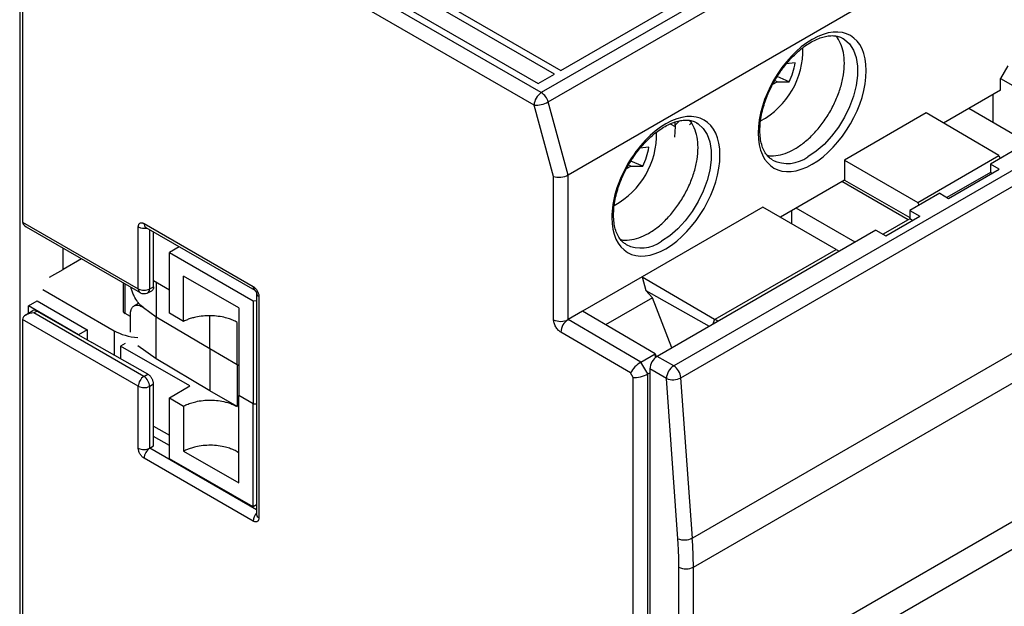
# Model space of a CAD drawing. Header units: inches. Extents: x 0.5 to 21.5, y 0.5 to 16.5.
# Tile 12 of 16: x 18.6 to 20.5, y 12 to 13.1. Entities that reach past the tile are written whole.
import ezdxf

# ---------------------------------------------------------------- set-up
doc = ezdxf.new("R2010")
doc.units = ezdxf.units.IN
doc.header["$LTSCALE"] = 2
doc.header["$MEASUREMENT"] = 0

msp = doc.modelspace()

# ---------------------------------------------------------------- linework, layer by layer
for p, q in [((20.8413, 13.6639), (19.6219, 12.96)), ((19.6349, 12.9421), (20.8543, 13.646)), ((20.8927, 13.5057), (19.6733, 12.8017)), ((18.6196, 13.4012), (18.6196, 11.8404)), ((18.6252, 13.4036), (18.6252, 12.7117)), ((19.3031, 13.2084), (19.6594, 13.0027)), ((19.608, 12.9359), (19.1637, 13.1924)), ((19.6473, 12.9957), (19.291, 13.2014)), ((19.6219, 12.96), (19.2442, 13.178)), ((19.2595, 13.1832), (19.6158, 12.9775)), ((19.6594, 13.0027), (19.9239, 13.1553)), ((21.0594, 13.1178), (19.8763, 12.4347)), ((19.8902, 12.412), (21.0733, 13.0951)), ((20.1098, 13.0174), (20.0927, 13.0153)), ((20.5182, 13.0114), (20.5043, 12.9873)), ((19.6158, 12.9775), (19.6473, 12.9957)), ((20.0667, 12.9763), (20.0751, 12.9809)), ((20.0751, 12.9809), (20.0707, 12.9835)), ((20.0751, 12.9809), (20.0983, 12.981)), ((20.0983, 12.981), (20.0753, 12.9908)), ((20.5043, 12.9648), (20.5043, 12.9873)), ((20.5043, 12.9873), (20.6371, 12.9106)), ((20.5043, 12.9648), (20.3946, 12.9015)), ((19.6733, 12.8017), (19.6349, 12.9421)), ((20.4904, 12.9021), (20.4904, 12.9568)), ((19.6455, 12.7988), (19.608, 12.9359)), ((20.5703, 12.856), (20.4431, 12.9295)), ((19.8793, 12.8976), (19.8789, 12.9038)), ((19.8793, 12.8976), (19.8874, 12.9059)), ((20.3616, 12.921), (20.2044, 12.8303)), ((20.5008, 12.8389), (20.3616, 12.921)), ((19.8697, 12.9001), (19.8791, 12.8947)), ((19.8791, 12.8947), (19.8776, 12.8743)), ((19.8286, 12.8551), (19.8115, 12.853)), ((20.5419, 12.8557), (20.4848, 12.8227)), ((19.8171, 12.8186), (19.7942, 12.8285)), ((20.2044, 12.8303), (20.2044, 12.7917)), ((20.2044, 12.8303), (20.3451, 12.7491)), ((20.3451, 12.7491), (20.5008, 12.8389)), ((20.5008, 12.8389), (20.5038, 12.8337)), ((19.7856, 12.814), (19.7939, 12.8186)), ((19.7939, 12.8186), (19.7895, 12.8212)), ((19.7939, 12.8186), (19.8171, 12.8186)), ((20.4041, 12.7568), (20.5015, 12.8131)), ((20.5015, 12.8131), (20.4848, 12.8227)), ((20.4848, 12.8227), (20.4848, 12.8066)), ((19.6455, 12.5237), (19.6455, 12.7988)), ((19.6733, 12.5237), (19.6733, 12.8017)), ((20.2044, 12.7917), (20.0812, 12.7205)), ((20.2044, 12.7917), (20.3303, 12.7198)), ((20.4848, 12.8066), (20.4013, 12.7584)), ((20.4876, 12.805), (20.4848, 12.8066)), ((21.0952, 12.787), (19.9121, 12.1039)), ((20.3268, 12.7154), (20.1995, 12.7889)), ((20.3874, 12.7665), (20.3303, 12.7335)), ((20.3874, 12.7665), (20.4041, 12.7568)), ((20.0478, 12.7398), (19.8157, 12.6059)), ((20.1884, 12.6586), (20.0478, 12.7398)), ((20.1034, 12.7077), (20.1034, 12.7334)), ((20.2251, 12.6728), (20.1118, 12.7382)), ((20.3303, 12.7335), (20.3493, 12.7226)), ((20.3303, 12.7335), (20.3303, 12.7175)), ((20.3481, 12.7438), (20.3451, 12.7491)), ((19.9141, 12.0479), (21.0973, 12.7309)), ((20.3303, 12.7175), (20.2788, 12.6877)), ((20.2839, 12.6848), (20.3493, 12.7226)), ((20.3354, 12.7145), (20.3303, 12.7175)), ((18.6252, 12.7113), (18.8475, 12.583)), ((18.632, 12.702), (18.8508, 12.5757)), ((18.8475, 12.583), (18.8475, 12.7019)), ((18.8586, 12.7083), (19.0682, 12.5873)), ((18.8619, 12.7011), (19.0715, 12.5801)), ((18.8694, 12.5827), (18.8694, 12.6968)), ((20.2649, 12.6958), (19.8445, 12.4531)), ((20.2649, 12.6958), (20.2839, 12.6848)), ((18.8769, 12.5865), (18.8769, 12.6924)), ((18.7033, 12.6203), (18.7033, 12.6609)), ((18.9263, 12.6639), (18.9077, 12.6528)), ((19.9561, 12.5245), (20.1884, 12.6586)), ((20.1884, 12.6586), (20.1945, 12.6551)), ((18.7387, 12.6405), (18.7033, 12.6203)), ((18.9077, 12.6528), (19.0682, 12.5601)), ((18.9077, 12.536), (18.9077, 12.6528)), ((18.6767, 12.6051), (18.7033, 12.6203)), ((19.0404, 12.5462), (18.9346, 12.6072)), ((18.9346, 12.5204), (18.9346, 12.6072)), ((19.8157, 12.6059), (19.7012, 12.5397)), ((19.8157, 12.6059), (19.8226, 12.5799)), ((19.8157, 12.6059), (19.9546, 12.5245)), ((18.6642, 12.5814), (18.8012, 12.5023)), ((18.8185, 12.5944), (18.8185, 12.5403)), ((18.822, 12.5355), (18.822, 12.5924)), ((18.8694, 12.5827), (18.8769, 12.5865)), ((18.9077, 12.5806), (18.8769, 12.5983)), ((18.8821, 12.5953), (18.8821, 12.5292)), ((18.8657, 12.5753), (18.8734, 12.5792)), ((19.0747, 12.5745), (19.0747, 12.1492)), ((19.0794, 12.5681), (19.0794, 12.1428)), ((19.8353, 12.5658), (19.7453, 12.5138)), ((19.8226, 12.5799), (19.9446, 12.5109)), ((19.8226, 12.5799), (19.8353, 12.5658)), ((19.8725, 12.4693), (19.8353, 12.5658)), ((18.6363, 12.5501), (18.653, 12.5597)), ((18.6363, 12.5356), (18.6363, 12.5501)), ((18.7324, 12.4947), (18.6363, 12.5501)), ((18.653, 12.5597), (18.7491, 12.5043)), ((18.8486, 12.5553), (18.8396, 12.5501)), ((18.8572, 12.547), (18.8821, 12.5292)), ((19.0404, 12.5462), (19.0404, 12.3779)), ((19.0682, 12.5601), (19.0747, 12.5603)), ((19.0682, 12.5601), (19.0682, 12.3618)), ((18.645, 12.5409), (18.6312, 12.5324)), ((18.653, 12.5402), (18.6471, 12.5366)), ((18.8582, 12.4146), (18.6471, 12.5366)), ((18.653, 12.5402), (18.758, 12.4796)), ((18.8323, 12.5295), (18.822, 12.5355)), ((18.8323, 12.4996), (18.8323, 12.5326)), ((18.8821, 12.5292), (18.9847, 12.4679)), ((18.8821, 12.4483), (18.8821, 12.5292)), ((18.9346, 12.5204), (18.9077, 12.536)), ((18.9847, 12.4679), (18.9847, 12.5309)), ((19.7012, 12.5397), (19.6733, 12.5237)), ((19.8406, 12.4578), (19.7012, 12.5397)), ((19.9546, 12.5245), (19.9514, 12.5148)), ((19.9546, 12.5245), (19.9561, 12.5245)), ((19.9611, 12.5204), (19.9561, 12.5245)), ((18.8475, 12.3956), (18.6252, 12.5239)), ((18.6252, 12.5235), (18.6252, 11.8316)), ((19.0376, 12.4374), (19.0376, 12.5183)), ((19.8132, 12.4421), (19.6733, 12.5237)), ((18.7491, 12.5043), (18.7324, 12.4947)), ((18.7324, 12.4944), (18.7324, 12.4947)), ((18.7491, 12.5043), (18.7491, 12.4848)), ((18.8012, 12.5023), (18.8012, 12.4553)), ((19.7935, 12.4213), (19.6593, 12.4996)), ((18.8657, 12.4189), (18.758, 12.4796)), ((18.822, 12.4779), (18.8135, 12.4729)), ((18.9463, 12.3962), (18.8135, 12.4729)), ((18.8135, 12.4729), (18.8135, 12.4483)), ((18.8821, 12.4483), (18.8467, 12.4736)), ((18.9847, 12.4679), (19.0376, 12.4374)), ((18.9847, 12.4679), (18.9847, 12.387)), ((19.8132, 12.4421), (19.8406, 12.4578)), ((19.8415, 12.451), (19.8406, 12.4578)), ((19.8406, 12.4578), (19.8428, 12.452)), ((19.8763, 12.4347), (19.8445, 12.4531)), ((21.0973, 12.4644), (19.9141, 11.7814)), ((18.9847, 12.387), (18.8821, 12.4483)), ((19.0376, 12.4374), (19.0404, 12.4357)), ((19.0376, 12.4374), (19.0376, 12.3565)), ((19.8264, 12.4192), (19.8132, 12.4421)), ((18.8582, 12.4146), (18.8657, 12.4189)), ((19.7986, 12.4126), (19.7935, 12.4213)), ((19.7986, 11.4679), (19.7986, 12.4126)), ((19.8264, 12.4192), (19.8306, 12.4216)), ((19.8264, 11.4612), (19.8264, 12.4192)), ((19.8306, 12.429), (19.8306, 11.4646)), ((19.8624, 12.4106), (19.8306, 12.429)), ((19.9121, 12.1039), (19.8902, 12.412)), ((18.8475, 12.2766), (18.8475, 12.3956)), ((18.8769, 12.3997), (18.8694, 12.3954)), ((18.8694, 12.2764), (18.8694, 12.3954)), ((18.8769, 12.2808), (18.8769, 12.3997)), ((18.9077, 12.3731), (18.9463, 12.3962)), ((19.8843, 12.1025), (19.8624, 12.4106)), ((19.9121, 11.7277), (21.0952, 12.4107)), ((19.0376, 12.3565), (18.9847, 12.387)), ((19.0682, 12.3618), (19.0404, 12.3779)), ((19.0404, 12.2097), (19.0404, 12.3779)), ((18.9077, 12.2563), (18.9077, 12.3731)), ((18.9077, 12.3731), (18.9346, 12.3576)), ((18.9346, 12.3576), (18.9346, 12.2708)), ((19.0682, 12.3618), (19.0747, 12.362)), ((19.0682, 12.1636), (19.0682, 12.3618)), ((18.8769, 12.319), (18.9077, 12.3013)), ((18.9077, 12.2814), (18.8769, 12.2991)), ((18.8694, 12.2764), (18.8769, 12.2808)), ((19.0747, 12.1579), (18.8694, 12.2764)), ((18.9346, 12.2708), (19.0404, 12.2097)), ((19.0404, 12.2673), (19.0376, 12.2697)), ((19.0682, 12.1364), (18.8586, 12.2574)), ((19.0682, 12.1636), (18.9077, 12.2563)), ((19.0747, 12.1674), (19.0682, 12.1636)), ((19.8863, 11.7814), (19.8863, 12.0479)), ((19.9141, 11.7814), (19.9141, 12.0479))]:
    msp.add_line(p, q)
at = {"flags": 128}
for points in [[(20.2018, 13.0641), (20.2045, 13.0625), (20.2142, 13.0537), (20.2217, 13.042), (20.2269, 13.0277), (20.2295, 13.0112), (20.2295, 12.993), (20.2269, 12.9735), (20.2217, 12.9533), (20.2142, 12.9329), (20.2045, 12.9129), (20.1929, 12.8939), (20.1797, 12.8763), (20.1652, 12.8606), (20.1499, 12.8473), (20.1342, 12.8367)], [(19.9207, 12.9018), (19.9234, 12.9001), (19.9331, 12.8913), (19.9406, 12.8796), (19.9457, 12.8654), (19.9483, 12.8489), (19.9483, 12.8307), (19.9457, 12.8112), (19.9406, 12.791), (19.9331, 12.7706), (19.9234, 12.7506), (19.9117, 12.7316), (19.8985, 12.7139), (19.8841, 12.6983), (19.8688, 12.685), (19.853, 12.6744)]]:
    msp.add_lwpolyline(points, dxfattribs=at)
for centre, radius, start, end in [((19.9688, 13.0426), 0.1559, 298.5252, 1.3823), ((19.9825, 13.0374), 0.1288, 333.9968, 351.0685), ((19.6382, 12.9345), 0.0303, 122.6055, 177.3945), ((19.6052, 12.9342), 0.0308, 14.8379, 57.1163), ((19.6111, 12.9842), 0.0484, 266.2657, 299.4635), ((19.6876, 12.8803), 0.1559, 298.5252, 1.3823), ((19.7014, 12.8751), 0.1288, 333.9968, 351.0685), ((20.0948, 12.8904), 0.0666, 244.4099, 306.2741), ((18.8587, 12.7235), 0.0243, 242.6789, 283.0295), ((18.8662, 12.7074), 0.00758, 172.8844, 235.8034), ((19.8136, 12.728), 0.0666, 244.4099, 306.2741), ((18.8587, 12.6046), 0.0243, 242.6993, 296.146), ((18.8553, 12.5821), 0.0078, 173.8403, 234.6971), ((18.8614, 12.5821), 0.00802, 302.3405, 4.7414), ((19.0757, 12.5864), 0.00757, 172.854, 236.11), ((19.0823, 12.575), 0.00756, 183.7675, 247.1632), ((19.6594, 12.5505), 0.0303, 242.6097, 297.3903), ((19.6897, 12.4981), 0.0304, 122.5674, 177.0857), ((19.8608, 12.4276), 0.0303, 122.6055, 177.3945), ((19.8926, 12.4093), 0.0303, 122.6055, 177.3945), ((19.8597, 12.409), 0.0306, 5.6276, 57.2022), ((18.8718, 12.3944), 0.0243, 123.85, 177.3048), ((18.8436, 12.3934), 0.0258, 4.4698, 55.5302), ((19.8748, 12.441), 0.0328, 247.7839, 297.993), ((18.8587, 12.4172), 0.0243, 242.6993, 296.146), ((18.8587, 12.2982), 0.0243, 242.6993, 296.146), ((18.8829, 12.2562), 0.0243, 123.85, 177.3048), ((19.0925, 12.1352), 0.0243, 136.9708, 177.3248), ((19.0823, 12.1498), 0.00758, 184.1998, 247.1204), ((19.8967, 12.1329), 0.0328, 247.7839, 297.993), ((19.1238, 12.0473), 0.7903, 0.0425, 4.1119), ((19.9002, 12.0747), 0.0303, 242.6097, 297.3903)]:
    msp.add_arc(centre, radius, start, end)
for centre, major_axis, ratio, start_param, end_param in [((20.5192, 13.5754), (0.6191, 0.7545), 0.218207, 2.833177, 2.841447), ((19.8029, 12.0708), (1.3673, 1.6664), 0.218207, 1.235051, 1.23733), ((19.6594, 12.8069), (0.0196, 0.0026), 0.466037, 3.864497, 5.435293), ((18.6363, 12.7053), (-0.0079, 0.0136), 0.577381, 0.786089, 0.820995), ((18.6475, 12.7113), (0.0223, -0.0003), 0.587367, 3.168084, 3.953563), ((18.8726, 12.5282), (-0.0198, 0.034), 0.575363, 0.335729, 0.445031), ((18.6475, 12.5239), (0.0223, 0.0003), 0.56722, 1.579821, 3.115711), ((18.653, 12.5274), (-0.0079, 0.0136), 0.577381, 5.498478, 6.300652), ((18.8303, 12.5404), (0.0118, 0.0001), 0.580303, 3.138948, 3.924346), ((18.6363, 12.517), (-0.0079, 0.0136), 0.577381, 0.751182, 0.786089), ((18.8569, 12.5347), (0.0787, 0.0004), 0.580303, 3.924346, 4.580012), ((19.8075, 12.4294), (0.0144, 0.0143), 0.315849, 0.8716, 2.442396), ((19.8125, 12.4206), (0.0196, 0.0053), 0.317765, 3.842051, 5.412847)]:
    msp.add_ellipse(centre, major_axis=major_axis, ratio=ratio, start_param=start_param, end_param=end_param)
for points, knots in [([(20.1424, 12.8223), (20.1998, 12.8554), (20.2463, 12.9361), (20.2463, 13.0686), (20.1998, 13.0955), (20.1424, 13.0624)], [0, 0, 0, 0, 0.5, 0.5, 1, 1, 1, 1]), ([(20.1424, 13.0624), (20.085, 13.0293), (20.0385, 12.9486), (20.0385, 12.8161), (20.085, 12.7892), (20.1424, 12.8223)], [0, 0, 0, 0, 0.5, 0.5, 1, 1, 1, 1]), ([(20.0708, 12.9837), (20.0745, 12.9898), (20.0798, 12.9984), (20.0884, 13.0102), (20.0962, 13.0198), (20.1057, 13.0302), (20.1161, 13.0399), (20.127, 13.0487), (20.1382, 13.0562), (20.1494, 13.0621), (20.1604, 13.0664), (20.171, 13.069), (20.1811, 13.0699), (20.1906, 13.0688), (20.1974, 13.0669), (20.2007, 13.0645), (20.2015, 13.064)], [0, 0, 0, 0, 0.09881, 0.138796, 0.204661, 0.272205, 0.343723, 0.41725, 0.492034, 0.567587, 0.643791, 0.720911, 0.799788, 0.882259, 0.971745, 1, 1, 1, 1]), ([(20.109, 12.8518), (20.1152, 12.8558), (20.1277, 12.8638), (20.1456, 12.8807), (20.1622, 12.9004), (20.1767, 12.9225), (20.1886, 12.9462), (20.1975, 12.9704), (20.2029, 12.9943), (20.2048, 13.0169), (20.203, 13.0375), (20.1973, 13.0547), (20.1919, 13.0653), (20.1877, 13.0687), (20.1875, 13.0689)], [0, 0, 0, 0, 0.090481, 0.180963, 0.271444, 0.361926, 0.452407, 0.542889, 0.63337, 0.723852, 0.814333, 0.904815, 0.995296, 1, 1, 1, 1]), ([(20.0662, 12.8306), (20.0641, 12.8319), (20.0593, 12.8347), (20.0533, 12.8419), (20.048, 12.8515), (20.0443, 12.8629), (20.0422, 12.8759), (20.0417, 12.8901), (20.0429, 12.9053), (20.0456, 12.9208), (20.0496, 12.9357), (20.0542, 12.949), (20.0592, 12.9613), (20.0646, 12.9726), (20.0688, 12.9801), (20.0708, 12.9837)], [0, 0, 0, 0, 0.0694892, 0.1643754, 0.2537157, 0.3405287, 0.4262793, 0.5113385, 0.595572, 0.6780566, 0.7558936, 0.8257963, 0.8803564, 0.9430554, 1, 1, 1, 1]), ([(19.8612, 12.66), (19.9186, 12.6931), (19.9652, 12.7738), (19.9652, 12.9063), (19.9186, 12.9332), (19.8612, 12.9001)], [0, 0, 0, 0, 0.5, 0.5, 1, 1, 1, 1]), ([(19.7896, 12.8214), (19.7933, 12.8275), (19.7986, 12.8361), (19.8073, 12.8479), (19.815, 12.8575), (19.8246, 12.8679), (19.8349, 12.8776), (19.8458, 12.8864), (19.857, 12.8939), (19.8682, 12.8998), (19.8793, 12.9041), (19.8898, 12.9067), (19.8999, 12.9076), (19.9094, 12.9064), (19.9163, 12.9046), (19.9196, 12.9022), (19.9204, 12.9016)], [0, 0, 0, 0, 0.09881, 0.138796, 0.204661, 0.272205, 0.343723, 0.41725, 0.492034, 0.567587, 0.643791, 0.720911, 0.799788, 0.882259, 0.971745, 1, 1, 1, 1]), ([(19.8278, 12.6894), (19.8341, 12.6934), (19.8465, 12.7014), (19.8645, 12.7184), (19.881, 12.7381), (19.8955, 12.7602), (19.9075, 12.7838), (19.9163, 12.8081), (19.9218, 12.832), (19.9236, 12.8546), (19.9218, 12.8752), (19.9161, 12.8924), (19.9107, 12.903), (19.9065, 12.9064), (19.9063, 12.9065)], [0, 0, 0, 0, 0.090481, 0.180963, 0.271444, 0.361926, 0.452407, 0.542889, 0.63337, 0.723852, 0.814333, 0.904815, 0.995296, 1, 1, 1, 1]), ([(19.8612, 12.9001), (19.8337, 12.8842), (19.8072, 12.8562), (19.7682, 12.7887), (19.7573, 12.7519), (19.7573, 12.6882), (19.7682, 12.664), (19.8072, 12.6415), (19.8337, 12.6441), (19.8612, 12.66)], [0, 0, 0, 0, 0.25, 0.25, 0.5, 0.5, 0.75, 0.75, 1, 1, 1, 1]), ([(20.0555, 12.84), (20.0557, 12.8399), (20.0607, 12.838), (20.0725, 12.8387), (20.0903, 12.8421), (20.1028, 12.8485), (20.109, 12.8518)], [0, 0, 0, 0, 0.013878, 0.342586, 0.671293, 1, 1, 1, 1]), ([(19.785, 12.6683), (19.783, 12.6695), (19.7781, 12.6724), (19.7722, 12.6796), (19.7668, 12.6892), (19.7631, 12.7006), (19.761, 12.7135), (19.7605, 12.7278), (19.7617, 12.743), (19.7644, 12.7584), (19.7684, 12.7734), (19.773, 12.7867), (19.7781, 12.799), (19.7834, 12.8103), (19.7876, 12.8178), (19.7896, 12.8214)], [0, 0, 0, 0, 0.069489, 0.164375, 0.253716, 0.340529, 0.426279, 0.511338, 0.595572, 0.678057, 0.755894, 0.825796, 0.880356, 0.943055, 1, 1, 1, 1]), ([(18.8475, 12.7019), (18.8475, 12.7024), (18.8476, 12.7035), (18.8478, 12.7049), (18.8483, 12.7065), (18.8493, 12.708), (18.8507, 12.7092), (18.8525, 12.7099), (18.8544, 12.7099), (18.8565, 12.7094), (18.8579, 12.7087), (18.8586, 12.7083)], [0, 0, 0, 0, 0.079597, 0.159223, 0.240129, 0.368602, 0.500069, 0.628543, 0.760011, 0.879282, 1, 1, 1, 1]), ([(19.7744, 12.6777), (19.7746, 12.6776), (19.7795, 12.6757), (19.7913, 12.6764), (19.8091, 12.6798), (19.8216, 12.6862), (19.8278, 12.6894)], [0, 0, 0, 0, 0.0138784, 0.3425856, 0.6712928, 1, 1, 1, 1]), ([(18.8572, 12.547), (18.8552, 12.5486), (18.8514, 12.5517), (18.8453, 12.559), (18.8401, 12.5674), (18.8364, 12.5762), (18.8342, 12.582), (18.8339, 12.5849), (18.8338, 12.5855)], [0, 0, 0, 0, 0.196217, 0.367178, 0.632301, 0.796719, 0.956668, 1, 1, 1, 1]), ([(18.8769, 12.5865), (18.8768, 12.585), (18.8765, 12.5826), (18.8751, 12.5804), (18.8741, 12.5794), (18.8734, 12.5792), (18.8733, 12.5792)], [0, 0, 0, 0, 0.458573, 0.705099, 0.95736, 1, 1, 1, 1]), ([(19.0682, 12.5873), (19.0687, 12.587), (19.0696, 12.5865), (19.071, 12.5854), (19.0726, 12.5838), (19.0744, 12.5818), (19.0761, 12.5791), (19.0776, 12.5762), (19.0786, 12.5733), (19.0792, 12.5706), (19.0793, 12.5689), (19.0794, 12.5681)], [0, 0, 0, 0, 0.079597, 0.159223, 0.240129, 0.368602, 0.500069, 0.628543, 0.760011, 0.879282, 1, 1, 1, 1]), ([(18.8507, 12.5758), (18.8508, 12.5758), (18.8518, 12.5749), (18.8545, 12.574), (18.8572, 12.5738), (18.8586, 12.5736)], [0, 0, 0, 0, 0.011569, 0.486764, 1, 1, 1, 1]), ([(18.8586, 12.5736), (18.8607, 12.5738), (18.8631, 12.574), (18.8653, 12.5751), (18.8657, 12.5754)], [0, 0, 0, 0, 0.822075, 1, 1, 1, 1]), ([(19.0715, 12.5801), (19.0715, 12.5801), (19.0714, 12.5802), (19.0715, 12.5801), (19.0718, 12.5799), (19.0723, 12.5794), (19.0727, 12.5789), (19.0732, 12.5783), (19.0734, 12.5778), (19.0736, 12.5776)], [0, 0, 0, 0, 0.011338, 0.225249, 0.413447, 0.584009, 0.711587, 0.847601, 1, 1, 1, 1]), ([(19.0736, 12.5776), (19.0738, 12.5772), (19.0741, 12.5767), (19.0744, 12.5759), (19.0746, 12.5754), (19.0747, 12.5749), (19.0747, 12.5745), (19.0747, 12.5744), (19.0747, 12.5745), (19.0747, 12.5745)], [0, 0, 0, 0, 0.22616, 0.315927, 0.460063, 0.609561, 0.772614, 0.955952, 1, 1, 1, 1]), ([(18.8323, 12.5326), (18.8323, 12.5336), (18.8324, 12.5356), (18.8327, 12.5384), (18.8333, 12.541), (18.8341, 12.5434), (18.8351, 12.5455), (18.8364, 12.5474), (18.8379, 12.549), (18.8396, 12.5503), (18.8419, 12.5512), (18.8447, 12.5517), (18.8482, 12.5514), (18.8525, 12.55), (18.8556, 12.548), (18.8572, 12.547)], [0, 0, 0, 0, 0.059363, 0.119586, 0.180675, 0.242637, 0.305475, 0.369196, 0.433805, 0.499306, 0.573801, 0.661123, 0.761269, 0.874231, 1, 1, 1, 1]), ([(19.0376, 12.5183), (19.0363, 12.519), (19.0336, 12.5205), (19.0294, 12.5225), (19.0249, 12.5243), (19.0202, 12.5259), (19.0125, 12.5281), (19.0014, 12.5303), (18.9867, 12.5314), (18.9719, 12.5309), (18.9594, 12.529), (18.9494, 12.5264), (18.9416, 12.5237), (18.9369, 12.5215), (18.9346, 12.5204)], [0, 0, 0, 0, 0.048405, 0.096436, 0.14435, 0.192409, 0.24087, 0.370365, 0.50004, 0.629536, 0.759214, 0.839638, 0.919498, 1, 1, 1, 1]), ([(19.6593, 12.4996), (19.6587, 12.5), (19.6576, 12.5007), (19.6559, 12.5021), (19.6539, 12.504), (19.6517, 12.5066), (19.6495, 12.5099), (19.6477, 12.5135), (19.6464, 12.5171), (19.6456, 12.5206), (19.6455, 12.5226), (19.6455, 12.5237)], [0, 0, 0, 0, 0.0796184, 0.1592696, 0.2401973, 0.368636, 0.5000685, 0.6285086, 0.7599424, 0.8792477, 1, 1, 1, 1]), ([(18.8769, 12.3997), (18.8769, 12.4004), (18.8768, 12.4017), (18.8764, 12.4039), (18.8758, 12.4061), (18.8749, 12.4083), (18.8738, 12.4105), (18.8724, 12.4126), (18.8709, 12.4145), (18.8693, 12.4163), (18.8675, 12.4178), (18.8663, 12.4185), (18.8657, 12.4189)], [0, 0, 0, 0, 0.0965854, 0.1939115, 0.2919852, 0.3908136, 0.4904034, 0.5907612, 0.6918935, 0.7938067, 0.8965068, 1, 1, 1, 1]), ([(18.9346, 12.3576), (18.936, 12.3583), (18.9388, 12.3597), (18.9432, 12.3615), (18.9479, 12.3632), (18.9527, 12.3647), (18.9606, 12.3667), (18.9719, 12.3686), (18.9867, 12.3692), (19.0014, 12.3683), (19.0136, 12.3659), (19.0234, 12.363), (19.0309, 12.36), (19.0354, 12.3577), (19.0376, 12.3565)], [0, 0, 0, 0, 0.048407, 0.096439, 0.144355, 0.192415, 0.240878, 0.370375, 0.500052, 0.629547, 0.759222, 0.839643, 0.919501, 1, 1, 1, 1]), ([(19.0376, 12.2697), (19.0363, 12.2704), (19.0336, 12.2718), (19.0294, 12.2738), (19.0249, 12.2756), (19.0202, 12.2772), (19.0125, 12.2793), (19.0014, 12.2815), (18.9867, 12.2824), (18.9719, 12.2818), (18.9594, 12.2797), (18.9494, 12.277), (18.9416, 12.2742), (18.9369, 12.2719), (18.9346, 12.2708)], [0, 0, 0, 0, 0.048405, 0.096436, 0.14435, 0.192409, 0.24087, 0.370365, 0.50004, 0.629536, 0.759214, 0.839638, 0.919498, 1, 1, 1, 1]), ([(18.8586, 12.2574), (18.8582, 12.2576), (18.8572, 12.2582), (18.8559, 12.2593), (18.8543, 12.2608), (18.8525, 12.2629), (18.8507, 12.2656), (18.8493, 12.2685), (18.8483, 12.2714), (18.8476, 12.2741), (18.8475, 12.2758), (18.8475, 12.2766)], [0, 0, 0, 0, 0.079597, 0.159223, 0.240129, 0.368602, 0.500069, 0.628543, 0.760011, 0.879282, 1, 1, 1, 1]), ([(19.0794, 12.1428), (19.0793, 12.1423), (19.0793, 12.1412), (19.079, 12.1398), (19.0785, 12.1382), (19.0776, 12.1367), (19.0762, 12.1355), (19.0744, 12.1348), (19.0724, 12.1348), (19.0703, 12.1353), (19.0689, 12.136), (19.0682, 12.1364)], [0, 0, 0, 0, 0.0795968, 0.1592228, 0.2401291, 0.3686016, 0.5000689, 0.6285428, 0.7600114, 0.8792821, 1, 1, 1, 1]), ([(19.8863, 12.0479), (19.8863, 12.0523), (19.8862, 12.0613), (19.8858, 12.0749), (19.8852, 12.0886), (19.8846, 12.0979), (19.8843, 12.1025)], [0, 0, 0, 0, 0.250057, 0.5, 0.749943, 1, 1, 1, 1])]:
    msp.add_open_spline(points, degree=3, knots=knots)

doc.saveas('drawing.dxf')
